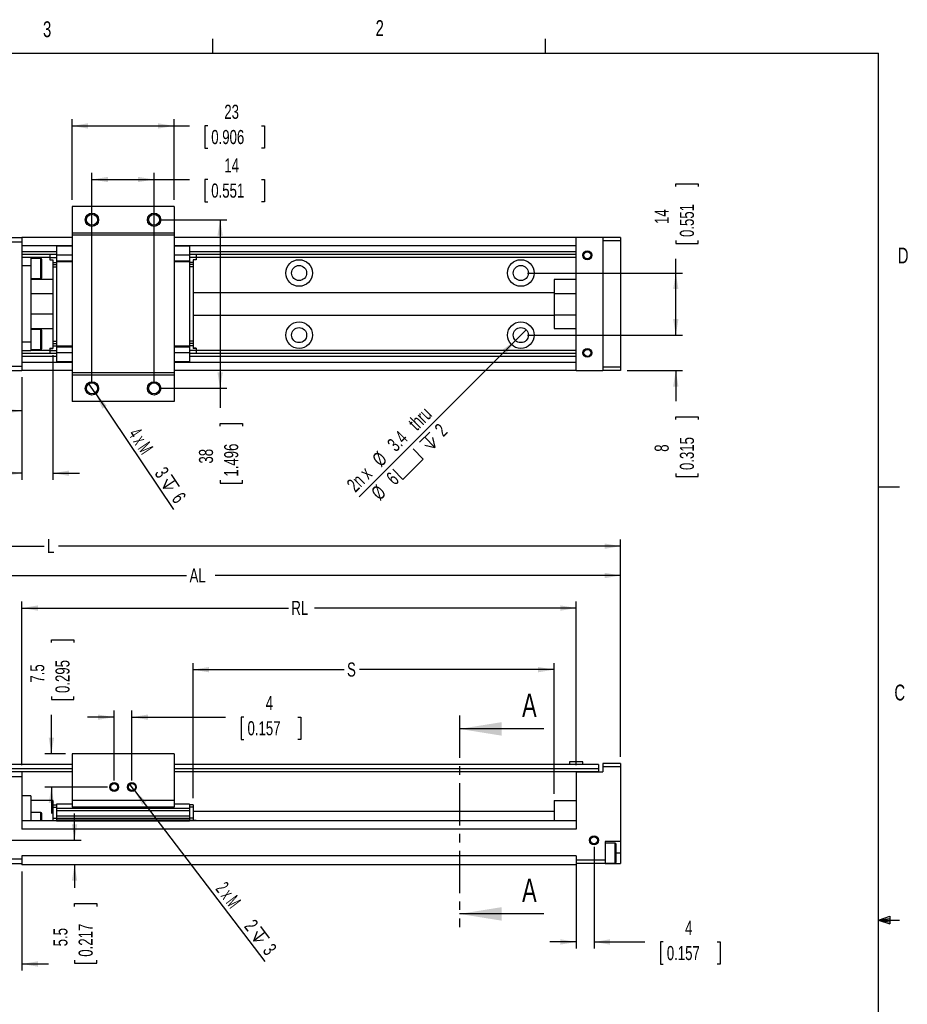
# Model space of a CAD drawing. Extents: x 11 to 421, y 5 to 275.
# Tile 8 of 8: x 287 to 420, y 127 to 275. Entities that reach past the tile are written whole.
import ezdxf
from ezdxf.enums import TextEntityAlignment as Align

# ---------------------------------------------------------------- set-up
doc = ezdxf.new("R2010")
doc.units = 0
doc.linetypes.add('CENTER', pattern=[10.16, 6.35, -1.27, 1.27, -1.27])
doc.layers.get('0').update_dxf_attribs({"linetype": 'CONTINUOUS'})
doc.dimstyles.new('SLDDIMSTYLE0', dxfattribs={"dimtxt": 2.116667, "dimasz": 2.4, "dimexe": 0, "dimexo": 0.0625, "dimgap": 0.529167, "dimtad": 0, "dimlfac": 1.5, "dimrnd": 1e-09, "dimzin": 12, "dimsah": 1, "dimcen": 0.09, "dimazin": 3, "dimtfac": 1, "dimtofl": 0, "dimtmove": 0, "dimatfit": 3})
doc.dimstyles.new('SLDDIMSTYLE1', dxfattribs={"dimtxt": 2.116667, "dimasz": 2.4, "dimexe": 0, "dimexo": 0.0625, "dimgap": 0.529167, "dimtad": 0, "dimlfac": 1.5, "dimrnd": 1e-09, "dimzin": 12, "dimsah": 1, "dimcen": 0.09, "dimazin": 3, "dimtfac": 1, "dimtmove": 0, "dimatfit": 3})
doc.dimstyles.new('SLDDIMSTYLE2', dxfattribs={"dimtxt": 2.116667, "dimasz": 2.4, "dimexe": 0, "dimexo": 0.0625, "dimgap": 0.529167, "dimtad": 1, "dimlfac": 1.5, "dimrnd": 1e-09, "dimzin": 12, "dimblk1": 'NONE', "dimsah": 1, "dimcen": 0, "dimazin": 3, "dimtfac": 1, "dimtmove": 0, "dimatfit": 3})
doc.dimstyles.new('SLDDIMSTYLE3', dxfattribs={"dimtxt": 2.116667, "dimasz": 2.4, "dimexe": 0, "dimexo": 0.0625, "dimgap": 0.529167, "dimtad": 1, "dimlfac": 1.5, "dimrnd": 1e-09, "dimzin": 12, "dimblk1": 'NONE', "dimsah": 1, "dimcen": 0, "dimazin": 3, "dimtfac": 1, "dimtmove": 0, "dimatfit": 3})

# ---------------------------------------------------------------- blocks, each defined once
blk = doc.blocks.new('_D')
at = {"color": 7, "linetype": 'CONTINUOUS'}
for p, q in [((197.95, 174.25), (197.95, 197.22)), ((377.22, 164.55), (377.22, 197.22)), ((197.95, 196.22), (290.55, 196.22)), ((377.22, 196.22), (292.74, 196.22))]:
    blk.add_line(p, q, dxfattribs=at)
for points in [[(197.95, 196.22), (200.35, 195.82), (200.35, 196.62)], [(377.22, 196.22), (374.82, 196.62), (374.82, 195.82)]]:
    blk.add_solid(points, dxfattribs=at)
at = {"color": 7, "linetype": 'CONTINUOUS', "width": 0.7}
blk.add_text('L', height=2.12, dxfattribs=at).set_placement((291, 194.54, 58.52), align=Align.BOTTOM_LEFT)
blk = doc.blocks.new('_D_1')
at = {"color": 7, "linetype": 'CONTINUOUS'}
for p, q in [((312.95, 158.35), (312.95, 178.66)), ((312.95, 177.66), (335.65, 177.66)), ((367.22, 177.66), (337.94, 177.66)), ((367.22, 158.99), (367.22, 178.66))]:
    blk.add_line(p, q, dxfattribs=at)
for points in [[(312.95, 177.66), (315.35, 177.26), (315.35, 178.06)], [(367.22, 177.66), (364.82, 178.06), (364.82, 177.26)]]:
    blk.add_solid(points, dxfattribs=at)
at = {"color": 7, "linetype": 'CONTINUOUS', "width": 0.7}
blk.add_text('S', height=2.12, dxfattribs=at).set_placement((336.09, 175.98, 58.52), align=Align.BOTTOM_LEFT)
blk = doc.blocks.new('_D_2')
at = {"color": 7, "linetype": 'CONTINUOUS'}
for p, q in [((287.22, 163.29), (287.22, 187.92)), ((287.22, 186.92), (327.28, 186.92)), ((370.55, 186.92), (331.18, 186.92)), ((370.55, 163.29), (370.55, 187.92))]:
    blk.add_line(p, q, dxfattribs=at)
for points in [[(287.22, 186.92), (289.62, 186.52), (289.62, 187.32)], [(370.55, 186.92), (368.15, 187.32), (368.15, 186.52)]]:
    blk.add_solid(points, dxfattribs=at)
at = {"color": 7, "linetype": 'CONTINUOUS', "width": 0.7}
blk.add_text('RL', height=2.117, dxfattribs=at).set_placement((327.72, 185.24, 58.52), align=Align.BOTTOM_LEFT)
blk = doc.blocks.new('_D_3')
at = {"color": 7, "linetype": 'CONTINUOUS'}
for p, q in [((257.88, 164.55), (257.88, 192.81)), ((377.22, 164.55), (377.22, 192.81)), ((257.88, 191.81), (311.97, 191.81)), ((377.22, 191.81), (316.25, 191.81))]:
    blk.add_line(p, q, dxfattribs=at)
for points in [[(257.88, 191.81), (260.28, 191.41), (260.28, 192.21)], [(377.22, 191.81), (374.82, 192.21), (374.82, 191.41)]]:
    blk.add_solid(points, dxfattribs=at)
at = {"color": 7, "linetype": 'CONTINUOUS', "width": 0.7}
blk.add_text('AL', height=2.117, dxfattribs=at).set_placement((312.42, 190.13, 58.52), align=Align.BOTTOM_LEFT)
blk = doc.blocks.new('_D_4')
at = {"color": 7, "linetype": 'CONTINUOUS'}
for p, q in [((373.22, 151.02), (373.22, 135.74)), ((370.55, 149.35), (370.55, 135.74)), ((370.55, 136.74), (366.55, 136.74)), ((373.22, 136.74), (380.87, 136.74)), ((383.62, 136.74), (383.2, 136.74)), ((383.2, 136.74), (383.2, 133.38)), ((391.73, 136.74), (392.16, 136.74)), ((392.16, 136.74), (392.16, 133.38)), ((383.2, 133.38), (383.62, 133.38)), ((392.16, 133.38), (391.73, 133.38))]:
    blk.add_line(p, q, dxfattribs=at)
for points in [[(370.55, 136.74), (368.15, 137.14), (368.15, 136.34)], [(373.22, 136.74), (375.62, 136.34), (375.62, 137.14)]]:
    blk.add_solid(points, dxfattribs=at)
at = {"color": 7, "linetype": 'CONTINUOUS', "width": 0.7}
for s, height, p in [('4', 2.12, (386.9, 137.17, 58.52)), ('0.157', 2.117, (384.16, 133.38, 58.52))]:
    blk.add_text(s, height=height, dxfattribs=at).set_placement(p, align=Align.BOTTOM_LEFT)
blk = doc.blocks.new('_D_5')
at = {"color": 7, "linetype": 'CONTINUOUS'}
for p, q in [((267.19, 186.92), (266.76, 186.92)), ((266.76, 186.92), (266.76, 183.56)), ((275.3, 186.92), (275.73, 186.92)), ((275.73, 186.92), (275.73, 183.56)), ((283.22, 186.92), (278.05, 186.92)), ((283.22, 164.55), (283.22, 187.92)), ((287.22, 163.29), (287.22, 187.92)), ((287.22, 186.92), (291.22, 186.92)), ((266.76, 183.56), (267.19, 183.56)), ((275.73, 183.56), (275.3, 183.56))]:
    blk.add_line(p, q, dxfattribs=at)
for points in [[(283.22, 186.92), (280.82, 187.32), (280.82, 186.52)], [(287.22, 186.92), (289.62, 186.52), (289.62, 187.32)]]:
    blk.add_solid(points, dxfattribs=at)
at = {"color": 7, "linetype": 'CONTINUOUS', "width": 0.7}
for s, height, p in [('6', 2.12, (270.46, 187.35, 58.52)), ('0.236', 2.117, (267.73, 183.56, 58.52))]:
    blk.add_text(s, height=height, dxfattribs=at).set_placement(p, align=Align.BOTTOM_LEFT)
blk = doc.blocks.new('_D_6')
at = {"color": 7, "linetype": 'CONTINUOUS'}
for p, q in [((301.08, 170.52), (297.08, 170.52)), ((301.08, 161.02), (301.08, 171.52)), ((303.75, 161.02), (303.75, 171.52)), ((303.75, 170.52), (317.84, 170.52)), ((320.59, 170.52), (320.16, 170.52)), ((320.16, 170.52), (320.16, 167.16)), ((328.7, 170.52), (329.13, 170.52)), ((329.13, 170.52), (329.13, 167.16)), ((320.16, 167.16), (320.59, 167.16)), ((329.13, 167.16), (328.7, 167.16))]:
    blk.add_line(p, q, dxfattribs=at)
for points in [[(301.08, 170.52), (298.68, 170.92), (298.68, 170.12)], [(303.75, 170.52), (306.15, 170.12), (306.15, 170.92)]]:
    blk.add_solid(points, dxfattribs=at)
at = {"color": 7, "linetype": 'CONTINUOUS', "width": 0.7}
for s, height, p in [('4', 2.12, (323.86, 170.95, 58.52)), ('0.157', 2.117, (321.13, 167.16, 58.52))]:
    blk.add_text(s, height=height, dxfattribs=at).set_placement(p, align=Align.BOTTOM_LEFT)
blk = doc.blocks.new('_D_7')
at = {"color": 7, "linetype": 'CONTINUOUS'}
for p, q in [((291.65, 181.72), (291.65, 182.15)), ((291.65, 182.15), (295.01, 182.15)), ((295.01, 182.15), (295.01, 181.72)), ((291.65, 173.61), (291.65, 173.18)), ((291.65, 173.18), (295.01, 173.18)), ((295.01, 173.18), (295.01, 173.61)), ((291.65, 165.02), (291.65, 170.86)), ((293.75, 165.02), (290.65, 165.02)), ((300.08, 160.02), (290.65, 160.02)), ((291.65, 160.02), (291.65, 156.02))]:
    blk.add_line(p, q, dxfattribs=at)
for points in [[(291.65, 165.02), (292.05, 167.42), (291.25, 167.42)], [(291.65, 160.02), (291.25, 157.62), (292.05, 157.62)]]:
    blk.add_solid(points, dxfattribs=at)
at = {"color": 7, "linetype": 'CONTINUOUS', "width": 0.7}
for s, p in [('0.295', (295.01, 174.15, 58.52)), ('7.5', (291.22, 175.71, 58.52))]:
    blk.add_text(s, height=2.117, rotation=90, dxfattribs=at).set_placement(p, align=Align.BOTTOM_LEFT)
blk = doc.blocks.new('SW_SYMBOL_HOLE_DEPTH')
at = {"color": 0, "linetype": 'CONTINUOUS'}
for p, q in [((0, 875), (800, 875)), ((100, 555), (400, 75)), ((400, 875), (400, 75)), ((700, 555), (400, 75))]:
    blk.add_line(p, q, dxfattribs=at)
blk = doc.blocks.new('_D_8')
at = {"color": 7, "linetype": 'CONTINUOUS'}
for q in [(303.35, 160.55), (323.75, 133.78)]:
    blk.add_line((304.15, 159.49), q, dxfattribs=at)
blk.add_solid([(304.15, 159.49), (305.29, 157.34), (305.93, 157.82)], dxfattribs=at)
at = {"color": 7, "linetype": 'CONTINUOUS', "xscale": 0.0027037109, "yscale": 0.0027037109, "zscale": 0.0027037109, "rotation": 307.3144316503}
blk.add_blockref('SW_SYMBOL_HOLE_DEPTH', (321.2, 137.61), dxfattribs=at)
at = {"color": 7, "linetype": 'CONTINUOUS'}
for s, height, width, p in [('2 x M', 2.117, 0.56, (315.73, 144.3, 58.52)), ('2', 2.12, 0.7, (320.02, 138.67, 58.52)), ('3', 2.12, 0.7, (322.8, 135.02, 58.52))]:
    blk.add_text(s, height=height, rotation=307.3144, dxfattribs=dict(at, width=width)).set_placement(p, align=Align.BOTTOM_LEFT)
blk = doc.blocks.new('_NONE')
blk = doc.blocks.new('_D_9')
at = {"color": 7, "linetype": 'CONTINUOUS'}
for p, q in [((295.13, 152.02), (295.13, 156.02)), ((285.55, 152.02), (296.13, 152.02)), ((295.13, 148.35), (295.13, 144.85)), ((295.13, 142.09), (295.13, 142.52)), ((295.13, 142.52), (298.49, 142.52)), ((298.49, 142.52), (298.49, 142.09)), ((295.13, 133.98), (295.13, 133.55)), ((295.13, 133.55), (298.49, 133.55)), ((298.49, 133.55), (298.49, 133.98))]:
    blk.add_line(p, q, dxfattribs=at)
for points in [[(295.13, 152.02), (295.53, 154.42), (294.73, 154.42)], [(295.13, 148.35), (294.73, 145.95), (295.53, 145.95)]]:
    blk.add_solid(points, dxfattribs=at)
at = {"color": 7, "linetype": 'CONTINUOUS', "width": 0.7}
for s, p in [('0.217', (298.49, 134.52, 58.52)), ('5.5', (294.7, 136.08, 58.52))]:
    blk.add_text(s, height=2.117, rotation=90, dxfattribs=at).set_placement(p, align=Align.BOTTOM_LEFT)
blk = doc.blocks.new('_D_10')
at = {"color": 7, "linetype": 'CONTINUOUS'}
for p, q in [((284.55, 151.02), (284.55, 132.43)), ((287.22, 147.35), (287.22, 132.43)), ((268.74, 133.43), (268.31, 133.43)), ((268.31, 133.43), (268.31, 130.07)), ((276.84, 133.43), (277.27, 133.43)), ((277.27, 133.43), (277.27, 130.07)), ((284.55, 133.43), (279.6, 133.43)), ((287.22, 133.43), (291.22, 133.43)), ((268.31, 130.07), (268.74, 130.07)), ((277.27, 130.07), (276.84, 130.07))]:
    blk.add_line(p, q, dxfattribs=at)
for points in [[(284.55, 133.43), (282.15, 133.83), (282.15, 133.03)], [(287.22, 133.43), (289.62, 133.03), (289.62, 133.83)]]:
    blk.add_solid(points, dxfattribs=at)
at = {"color": 7, "linetype": 'CONTINUOUS', "width": 0.7}
for s, height, p in [('4', 2.12, (272.01, 133.86, 58.52)), ('0.157', 2.117, (269.27, 130.07, 58.52))]:
    blk.add_text(s, height=height, dxfattribs=at).set_placement(p, align=Align.BOTTOM_LEFT)
blk = doc.blocks.new('_D_22')
at = {"color": 7, "linetype": 'CONTINUOUS'}
for p, q in [((257.88, 222.27), (257.88, 215.55)), ((287.22, 221.6), (287.22, 215.55)), ((257.88, 216.55), (266.05, 216.55)), ((268.8, 216.55), (268.37, 216.55)), ((268.37, 216.55), (268.37, 213.19)), ((276.91, 216.55), (277.34, 216.55)), ((277.34, 216.55), (277.34, 213.19)), ((287.22, 216.55), (279.66, 216.55)), ((268.37, 213.19), (268.8, 213.19)), ((277.34, 213.19), (276.91, 213.19))]:
    blk.add_line(p, q, dxfattribs=at)
for points in [[(257.88, 216.55), (260.28, 216.15), (260.28, 216.95)], [(287.22, 216.55), (284.82, 216.95), (284.82, 216.15)]]:
    blk.add_solid(points, dxfattribs=at)
at = {"color": 7, "linetype": 'CONTINUOUS', "width": 0.7}
for s, p in [('44', (271.29, 216.98, -74.91)), ('1.732', (269.34, 213.19, -74.91))]:
    blk.add_text(s, height=2.117, dxfattribs=at).set_placement(p, align=Align.BOTTOM_LEFT)
blk = doc.blocks.new('_D_23')
at = {"color": 7, "linetype": 'CONTINUOUS'}
for p, q in [((291.88, 224.94), (291.88, 206.18)), ((287.22, 221.6), (287.22, 206.18)), ((268.8, 207.18), (268.37, 207.18)), ((268.37, 207.18), (268.37, 203.81)), ((276.91, 207.18), (277.34, 207.18)), ((277.34, 207.18), (277.34, 203.81)), ((287.22, 207.18), (279.66, 207.18)), ((291.88, 207.18), (295.88, 207.18)), ((268.37, 203.81), (268.8, 203.81)), ((277.34, 203.81), (276.91, 203.81))]:
    blk.add_line(p, q, dxfattribs=at)
for points in [[(287.22, 207.18), (284.82, 207.58), (284.82, 206.78)], [(291.88, 207.18), (294.28, 206.78), (294.28, 207.58)]]:
    blk.add_solid(points, dxfattribs=at)
at = {"color": 7, "linetype": 'CONTINUOUS', "width": 0.7}
for s, height, p in [('7', 2.12, (272.07, 207.61, -74.91)), ('0.276', 2.117, (269.34, 203.81, -74.91))]:
    blk.add_text(s, height=height, dxfattribs=at).set_placement(p, align=Align.BOTTOM_LEFT)
blk = doc.blocks.new('_D_24')
at = {"color": 7, "linetype": 'CONTINUOUS'}
for p, q in [((294.75, 248.27), (294.75, 260.37)), ((294.75, 259.37), (310.08, 259.37)), ((310.08, 248.27), (310.08, 260.37)), ((310.08, 259.37), (312.39, 259.37)), ((315.14, 259.37), (314.72, 259.37)), ((314.72, 259.37), (314.72, 256.01)), ((323.25, 259.37), (323.68, 259.37)), ((323.68, 259.37), (323.68, 256.01)), ((314.72, 256.01), (315.14, 256.01)), ((323.68, 256.01), (323.25, 256.01))]:
    blk.add_line(p, q, dxfattribs=at)
for points in [[(294.75, 259.37), (297.15, 258.97), (297.15, 259.77)], [(310.08, 259.37), (307.68, 259.77), (307.68, 258.97)]]:
    blk.add_solid(points, dxfattribs=at)
at = {"color": 7, "linetype": 'CONTINUOUS', "width": 0.7}
for s, p in [('23', (317.64, 259.8, -74.91)), ('0.906', (315.68, 256.01, -74.91))]:
    blk.add_text(s, height=2.117, dxfattribs=at).set_placement(p, align=Align.BOTTOM_LEFT)
blk = doc.blocks.new('SW_SYMBOL_HOLE_SPOT')
at = {"color": 0, "linetype": 'CONTINUOUS'}
for p, q in [((0, 875), (0, 75)), ((1600, 75), (1600, 875)), ((0, 75), (1600, 75))]:
    blk.add_line(p, q, dxfattribs=at)
blk = doc.blocks.new('_D_25')
at = {"color": 7, "linetype": 'CONTINUOUS'}
for q in [(363.02, 228.74), (337.91, 203.63)]:
    blk.add_line((361.42, 227.13), q, dxfattribs=at)
blk.add_solid([(361.42, 227.13), (359.44, 225.72), (360, 225.15)], dxfattribs=at)
at = {"color": 7, "linetype": 'CONTINUOUS', "xscale": 0.0027037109, "yscale": 0.0027037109, "zscale": 0.0027037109, "rotation": 45}
for name, p in [('SW_SYMBOL_HOLE_DEPTH', (348.67, 210.16)), ('SW_SYMBOL_HOLE_SPOT', (344.63, 206.11))]:
    blk.add_blockref(name, p, dxfattribs=at)
at = {"color": 7, "linetype": 'CONTINUOUS', "width": 0.7}
for s, height, p in [(' thru', 2.117, (346.66, 212.6, -74.91)), ('2', 2.12, (351.02, 212.09, -74.91)), ('3.4', 2.117, (343.89, 209.84, -74.91)), ('%%c', 2.117, (341.63, 207.58, -74.91)), ('2n x', 2.117, (337.8, 203.75, -74.91)), ('6', 2.12, (343.73, 204.8, -74.91)), ('%%c', 2.117, (341.47, 202.54, -74.91))]:
    blk.add_text(s, height=height, rotation=45, dxfattribs=at).set_placement(p, align=Align.BOTTOM_LEFT)
blk = doc.blocks.new('_D_26')
at = {"color": 7, "linetype": 'CONTINUOUS'}
for p, q in [((308.08, 245.27), (318.01, 245.27)), ((317.01, 245.27), (317.01, 219.94)), ((308.08, 219.94), (318.01, 219.94)), ((317.01, 219.94), (317.01, 217)), ((317.01, 214.24), (317.01, 214.67)), ((317.01, 214.67), (320.37, 214.67)), ((320.37, 214.67), (320.37, 214.24)), ((317.01, 206.14), (317.01, 205.71)), ((317.01, 205.71), (320.37, 205.71)), ((320.37, 205.71), (320.37, 206.14))]:
    blk.add_line(p, q, dxfattribs=at)
for points in [[(317.01, 245.27), (316.61, 242.87), (317.41, 242.87)], [(317.01, 219.94), (317.41, 222.34), (316.61, 222.34)]]:
    blk.add_solid(points, dxfattribs=at)
at = {"color": 7, "linetype": 'CONTINUOUS', "width": 0.7}
for s, p in [('1.496', (320.37, 206.67, -74.91)), ('38', (316.58, 208.63, -74.91))]:
    blk.add_text(s, height=2.117, rotation=90, dxfattribs=at).set_placement(p, align=Align.BOTTOM_LEFT)
blk = doc.blocks.new('_D_27')
at = {"color": 7, "linetype": 'CONTINUOUS'}
for p, q in [((385.51, 227.94), (385.51, 231.94)), ((363.22, 227.94), (386.51, 227.94)), ((378.22, 222.6), (386.51, 222.6)), ((385.51, 222.6), (385.51, 217.99)), ((385.51, 215.23), (385.51, 215.66)), ((385.51, 215.66), (388.87, 215.66)), ((388.87, 215.66), (388.87, 215.23)), ((385.51, 207.12), (385.51, 206.69)), ((385.51, 206.69), (388.87, 206.69)), ((388.87, 206.69), (388.87, 207.12))]:
    blk.add_line(p, q, dxfattribs=at)
for points in [[(385.51, 227.94), (385.91, 230.34), (385.11, 230.34)], [(385.51, 222.6), (385.11, 220.2), (385.91, 220.2)]]:
    blk.add_solid(points, dxfattribs=at)
at = {"color": 7, "linetype": 'CONTINUOUS', "width": 0.7}
for s, height, p in [('0.315', 2.117, (388.87, 207.66, -74.91)), ('8', 2.12, (385.08, 210.4, -74.91))]:
    blk.add_text(s, height=height, rotation=90, dxfattribs=at).set_placement(p, align=Align.BOTTOM_LEFT)
blk = doc.blocks.new('_D_28')
at = {"color": 7, "linetype": 'CONTINUOUS'}
for p, q in [((385.51, 250.25), (385.51, 250.68)), ((385.51, 250.68), (388.87, 250.68)), ((388.87, 250.68), (388.87, 250.25)), ((385.51, 242.14), (385.51, 241.71)), ((385.51, 241.71), (388.87, 241.71)), ((388.87, 241.71), (388.87, 242.14)), ((385.51, 237.27), (385.51, 239.39)), ((363.22, 237.27), (386.51, 237.27)), ((385.51, 227.94), (385.51, 237.27)), ((363.22, 227.94), (386.51, 227.94))]:
    blk.add_line(p, q, dxfattribs=at)
for points in [[(385.51, 237.27), (385.11, 234.87), (385.91, 234.87)], [(385.51, 227.94), (385.91, 230.34), (385.11, 230.34)]]:
    blk.add_solid(points, dxfattribs=at)
at = {"color": 7, "linetype": 'CONTINUOUS', "width": 0.7}
for s, p in [('0.551', (388.87, 242.68, -74.91)), ('14', (385.08, 244.63, -74.91))]:
    blk.add_text(s, height=2.117, rotation=90, dxfattribs=at).set_placement(p, align=Align.BOTTOM_LEFT)
blk = doc.blocks.new('_D_29')
at = {"color": 7, "linetype": 'CONTINUOUS'}
for p, q in [((297.75, 220.94), (297.75, 252.32)), ((307.08, 220.94), (307.08, 252.32)), ((297.75, 251.32), (307.08, 251.32)), ((307.08, 251.32), (312.39, 251.32)), ((315.14, 251.32), (314.72, 251.32)), ((314.72, 251.32), (314.72, 247.96)), ((323.25, 251.32), (323.68, 251.32)), ((323.68, 251.32), (323.68, 247.96)), ((314.72, 247.96), (315.14, 247.96)), ((323.68, 247.96), (323.25, 247.96))]:
    blk.add_line(p, q, dxfattribs=at)
for points in [[(297.75, 251.32), (300.15, 250.92), (300.15, 251.72)], [(307.08, 251.32), (304.68, 251.72), (304.68, 250.92)]]:
    blk.add_solid(points, dxfattribs=at)
at = {"color": 7, "linetype": 'CONTINUOUS', "width": 0.7}
for s, p in [('14', (317.64, 251.75, -74.91)), ('0.551', (315.68, 247.96, -74.91))]:
    blk.add_text(s, height=2.117, dxfattribs=at).set_placement(p, align=Align.BOTTOM_LEFT)
blk = doc.blocks.new('_D_30')
at = {"color": 7, "linetype": 'CONTINUOUS'}
for q in [(297.19, 220.77), (310, 201.71)]:
    blk.add_line((298.31, 219.11), q, dxfattribs=at)
blk.add_solid([(298.31, 219.11), (299.31, 216.89), (299.98, 217.34)], dxfattribs=at)
at = {"color": 7, "linetype": 'CONTINUOUS', "xscale": 0.0027037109, "yscale": 0.0027037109, "zscale": 0.0027037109, "rotation": 303.89184845}
blk.add_blockref('SW_SYMBOL_HOLE_DEPTH', (307.67, 205.67), dxfattribs=at)
at = {"color": 7, "linetype": 'CONTINUOUS'}
for s, height, width, p in [('4 x M', 2.117, 0.56, (302.61, 212.68, -74.91)), ('3', 2.12, 0.7, (306.55, 206.81, -74.91)), ('6', 2.12, 0.7, (309.11, 203, -74.91))]:
    blk.add_text(s, height=height, rotation=303.8918, dxfattribs=dict(at, width=width)).set_placement(p, align=Align.BOTTOM_LEFT)

msp = doc.modelspace()

# ---------------------------------------------------------------- linework, layer by layer
at = {"color": 7, "linetype": 'CONTINUOUS'}
for p, q in [((315.9379, 270.3087), (315.9379, 272.4626)), ((365.9442, 270.3087), (365.9442, 272.4626)), ((15.9068, 270.3087), (415.9568, 270.3087)), ((415.9568, 9.9587), (415.9568, 270.3087)), ((294.7498, 247.2685), (294.7498, 243.2685)), ((310.0831, 247.2685), (294.7498, 247.2685)), ((310.0831, 247.2685), (310.0831, 243.2685)), ((310.0831, 243.2685), (294.7498, 243.2685)), ((294.7498, 243.2685), (294.7498, 242.9352)), ((310.0831, 242.9352), (294.7498, 242.9352)), ((294.7498, 242.9352), (294.7498, 222.2685)), ((310.0831, 243.2685), (310.0831, 242.9352)), ((310.0831, 242.9352), (310.0831, 222.2685)), ((283.2165, 242.6019), (287.2165, 242.6019)), ((283.2165, 241.9352), (287.2165, 241.9352)), ((287.2165, 242.6019), (287.2165, 241.9352)), ((294.7498, 242.6019), (287.2165, 242.6019)), ((287.2165, 241.9352), (287.2165, 223.2685)), ((294.7498, 241.2872), (292.4165, 241.2872)), ((292.4165, 241.2872), (292.4165, 239.9352)), ((370.5498, 242.6019), (310.0831, 242.6019)), ((312.4165, 241.2872), (310.0831, 241.2872)), ((312.4165, 241.2872), (312.4165, 239.9352)), ((370.5498, 222.6019), (370.5498, 242.6019)), ((374.5498, 242.6019), (370.5498, 242.6019)), ((374.5498, 242.6019), (374.5498, 242.1019)), ((377.2165, 242.6019), (374.5498, 242.6019)), ((374.5498, 242.1019), (374.5498, 223.1019)), ((377.2165, 242.1019), (374.5498, 242.1019)), ((377.2165, 242.6019), (377.2165, 242.1019)), ((377.2165, 242.1019), (377.2165, 223.1019)), ((292.4165, 240.0485), (287.2165, 240.0485)), ((291.4165, 240.0485), (291.4165, 239.6019)), ((294.7498, 239.9352), (292.4165, 239.9352)), ((292.4165, 239.9352), (292.4165, 239.0685)), ((312.4165, 239.9352), (310.0831, 239.9352)), ((370.5498, 240.0485), (312.4165, 240.0485)), ((312.4165, 239.9352), (312.4165, 239.0685)), ((313.4165, 240.0485), (313.4165, 239.6019)), ((288.5498, 239.604), (287.2165, 239.604)), ((288.5498, 238.3485), (287.2165, 238.3485)), ((288.5498, 239.604), (288.5498, 238.3485)), ((291.4165, 239.5819), (288.5498, 239.5819)), ((290.0831, 239.4352), (288.5498, 239.4352)), ((288.5498, 238.3485), (288.5498, 226.8552)), ((290.2165, 236.5685), (290.2165, 239.3019)), ((291.4165, 239.6019), (291.4165, 239.2685)), ((291.4165, 239.6019), (292.4165, 239.6019)), ((291.4165, 239.2685), (291.8831, 239.2685)), ((291.4165, 239.2685), (291.4165, 239.2238)), ((291.4165, 239.2238), (291.8831, 239.2238)), ((291.8831, 239.2685), (291.8831, 238.8619)), ((291.8831, 238.8619), (292.4165, 238.8619)), ((291.8831, 238.8619), (291.8831, 238.5352)), ((291.8831, 238.5352), (292.4165, 238.5352)), ((291.8831, 238.5352), (291.8831, 238.2019)), ((294.7498, 239.0685), (292.4165, 239.0685)), ((292.4165, 239.0685), (292.4165, 239.0019)), ((294.7498, 239.0019), (292.4165, 239.0019)), ((292.4165, 239.0019), (292.4165, 238.9352)), ((292.4165, 238.9352), (292.4165, 226.2685)), ((294.7498, 238.9352), (292.4165, 238.9352)), ((312.4165, 239.0685), (310.0831, 239.0685)), ((312.4165, 239.0019), (310.0831, 239.0019)), ((312.4165, 238.9352), (310.0831, 238.9352)), ((313.4165, 239.6019), (312.4165, 239.6019)), ((312.4165, 239.0685), (312.4165, 239.0019)), ((312.4165, 239.0019), (312.4165, 238.9352)), ((312.4165, 238.9352), (312.4165, 226.2685)), ((312.9498, 238.8619), (312.4165, 238.8619)), ((312.9498, 238.5352), (312.4165, 238.5352)), ((313.4165, 239.2685), (312.9498, 239.2685)), ((312.9498, 239.2685), (312.9498, 238.8619)), ((313.4165, 239.2238), (312.9498, 239.2238)), ((312.9498, 238.8619), (312.9498, 238.5352)), ((312.9498, 238.5352), (312.9498, 238.2019)), ((313.4165, 239.6019), (313.4165, 239.2685)), ((370.5498, 239.5819), (313.4165, 239.5819)), ((313.4165, 239.2685), (313.4165, 239.2238)), ((291.8831, 238.2019), (292.4165, 238.2019)), ((291.8831, 238.2019), (291.8831, 235.1185)), ((312.9498, 238.2019), (312.4165, 238.2019)), ((312.9498, 238.2019), (312.9498, 227.0019)), ((288.5498, 236.4352), (290.0831, 236.4352)), ((291.8831, 236.2685), (288.5498, 236.2685)), ((370.5498, 236.2685), (367.2165, 236.2685)), ((367.2165, 236.2685), (367.2165, 234.2001)), ((291.8831, 234.1294), (288.5498, 234.1294)), ((291.8831, 235.1185), (291.8831, 234.1294)), ((291.8831, 234.1294), (291.8831, 231.0744)), ((367.2165, 234.2685), (312.9498, 234.2685)), ((367.2165, 234.2001), (370.5498, 234.2001)), ((367.2165, 234.2001), (367.2165, 231.0036)), ((291.8831, 231.0744), (288.5498, 231.0744)), ((291.8831, 231.0744), (291.8831, 230.0853)), ((312.9498, 230.9352), (367.2165, 230.9352)), ((367.2165, 231.0036), (370.5498, 231.0036)), ((367.2165, 231.0036), (367.2165, 228.9352)), ((291.8831, 230.0853), (291.8831, 227.0019)), ((288.5498, 228.9352), (291.8831, 228.9352)), ((290.0831, 228.7685), (288.5498, 228.7685)), ((290.2165, 225.9019), (290.2165, 228.6352)), ((367.2165, 228.9352), (370.5498, 228.9352)), ((288.5498, 226.8552), (287.2165, 226.8552)), ((288.5498, 226.8552), (288.5498, 225.5998)), ((291.8831, 227.0019), (292.4165, 227.0019)), ((291.8831, 227.0019), (291.8831, 226.6685)), ((291.8831, 226.6685), (292.4165, 226.6685)), ((291.8831, 226.6685), (291.8831, 226.3419)), ((312.9498, 227.0019), (312.4165, 227.0019)), ((312.9498, 226.6685), (312.4165, 226.6685)), ((312.9498, 227.0019), (312.9498, 226.6685)), ((312.9498, 226.6685), (312.9498, 226.3419)), ((287.2165, 225.5998), (288.5498, 225.5998)), ((292.4165, 225.1552), (287.2165, 225.1552)), ((288.5498, 225.7685), (290.0831, 225.7685)), ((291.4165, 225.6219), (288.5498, 225.6219)), ((291.4165, 225.9799), (291.8831, 225.9799)), ((291.4165, 225.9799), (291.4165, 225.9352)), ((291.4165, 225.9352), (291.8831, 225.9352)), ((291.4165, 225.9352), (291.4165, 225.6019)), ((291.4165, 225.6019), (292.4165, 225.6019)), ((291.4165, 225.6019), (291.4165, 225.1552)), ((291.8831, 226.3419), (292.4165, 226.3419)), ((291.8831, 226.3419), (291.8831, 225.9352)), ((294.7498, 226.2685), (292.4165, 226.2685)), ((292.4165, 226.2685), (292.4165, 226.2019)), ((294.7498, 226.2019), (292.4165, 226.2019)), ((292.4165, 226.2019), (292.4165, 226.1352)), ((294.7498, 226.1352), (292.4165, 226.1352)), ((292.4165, 226.1352), (292.4165, 225.2685)), ((294.7498, 225.2685), (292.4165, 225.2685)), ((292.4165, 225.2685), (292.4165, 223.9166)), ((312.4165, 226.2685), (310.0831, 226.2685)), ((312.4165, 226.2019), (310.0831, 226.2019)), ((312.4165, 226.1352), (310.0831, 226.1352)), ((312.4165, 225.2685), (310.0831, 225.2685)), ((312.9498, 226.3419), (312.4165, 226.3419)), ((312.4165, 226.2685), (312.4165, 226.2019)), ((312.4165, 226.2019), (312.4165, 226.1352)), ((312.4165, 226.1352), (312.4165, 225.2685)), ((313.4165, 225.6019), (312.4165, 225.6019)), ((312.4165, 225.2685), (312.4165, 223.9166)), ((370.5498, 225.1552), (312.4165, 225.1552)), ((312.9498, 226.3419), (312.9498, 225.9352)), ((313.4165, 225.9799), (312.9498, 225.9799)), ((313.4165, 225.9352), (312.9498, 225.9352)), ((313.4165, 225.9799), (313.4165, 225.9352)), ((313.4165, 225.9352), (313.4165, 225.6019)), ((370.5498, 225.6219), (313.4165, 225.6219)), ((313.4165, 225.6019), (313.4165, 225.1552)), ((294.7498, 223.9166), (292.4165, 223.9166)), ((312.4165, 223.9166), (310.0831, 223.9166)), ((283.2165, 223.2685), (287.2165, 223.2685)), ((283.2165, 222.6019), (287.2165, 222.6019)), ((287.2165, 223.2685), (287.2165, 222.6019)), ((294.7498, 222.6019), (287.2165, 222.6019)), ((310.0831, 222.2685), (294.7498, 222.2685)), ((294.7498, 222.2685), (294.7498, 221.9352)), ((370.5498, 222.6019), (310.0831, 222.6019)), ((310.0831, 222.2685), (310.0831, 221.9352)), ((370.5498, 222.6019), (374.5498, 222.6019)), ((377.2165, 223.1019), (374.5498, 223.1019)), ((374.5498, 223.1019), (374.5498, 222.6019)), ((377.2165, 222.6019), (374.5498, 222.6019)), ((377.2165, 223.1019), (377.2165, 222.6019)), ((310.0831, 221.9352), (294.7498, 221.9352)), ((294.7498, 221.9352), (294.7498, 217.9352)), ((310.0831, 221.9352), (310.0831, 217.9352)), ((310.0831, 217.9352), (294.7498, 217.9352)), ((415.9568, 205.1124), (419.1318, 205.1124)), ((365.6907, 168.7548), (352.9907, 168.7548)), ((310.0831, 165.0196), (294.7498, 165.0196)), ((294.7498, 165.0196), (294.7498, 158.0196)), ((310.0831, 165.0196), (310.0831, 158.0196)), ((294.7498, 163.4196), (283.8831, 163.4196)), ((373.8831, 163.4196), (310.0831, 163.4196)), ((369.5498, 163.8196), (369.5498, 163.4196)), ((371.5498, 163.8196), (369.5498, 163.8196)), ((371.5498, 163.4196), (371.5498, 163.8196)), ((373.8831, 163.4196), (373.8831, 162.753)), ((374.5498, 163.553), (374.5498, 163.053)), ((377.2165, 163.553), (374.5498, 163.553)), ((374.5498, 163.053), (374.5498, 162.2863)), ((377.2165, 163.053), (374.5498, 163.053)), ((377.2165, 163.553), (377.2165, 163.053)), ((377.2165, 163.053), (377.2165, 151.853)), ((283.2165, 161.6196), (287.2165, 161.6196)), ((294.7498, 162.2863), (283.8831, 162.2863)), ((287.2165, 162.2863), (287.2165, 161.6196)), ((287.2165, 161.6196), (287.2165, 153.6796)), ((373.8831, 162.2863), (310.0831, 162.2863)), ((370.5498, 162.2863), (374.5498, 162.2863)), ((370.5498, 162.2863), (370.5498, 153.6796)), ((373.8831, 162.753), (373.8831, 162.2863)), ((288.5498, 158.6863), (287.2165, 158.6863)), ((288.5498, 158.6863), (288.5498, 154.9196)), ((291.8831, 158.0196), (288.5498, 158.0196)), ((291.8831, 158.0196), (291.8831, 157.353)), ((291.8831, 157.353), (292.4165, 157.353)), ((291.8831, 157.353), (291.8831, 157.0196)), ((291.8831, 157.0196), (292.4165, 157.0196)), ((291.8831, 157.0196), (291.8831, 155.3396)), ((294.7498, 157.453), (292.4165, 157.453)), ((292.4165, 157.453), (292.4165, 156.8196)), ((310.0831, 158.0196), (294.7498, 158.0196)), ((294.7498, 158.0196), (294.7498, 157.0196)), ((310.0831, 157.0196), (294.7498, 157.0196)), ((310.0831, 158.0196), (310.0831, 157.0196)), ((312.4165, 157.453), (310.0831, 157.453)), ((312.4165, 157.453), (312.4165, 156.8196)), ((312.9498, 157.353), (312.4165, 157.353)), ((312.9498, 157.0196), (312.4165, 157.0196)), ((312.9498, 157.353), (312.9498, 157.0196)), ((312.9498, 157.0196), (312.9498, 155.3396)), ((367.2165, 157.9863), (370.5498, 157.9863)), ((367.2165, 157.9863), (367.2165, 154.9196)), ((290.0831, 156.1863), (288.5498, 156.1863)), ((290.2165, 154.9196), (290.2165, 156.053)), ((312.4165, 156.8196), (292.4165, 156.8196)), ((292.4165, 156.8196), (292.4165, 156.4196)), ((312.4165, 156.4196), (292.4165, 156.4196)), ((292.4165, 156.4196), (292.4165, 155.633)), ((292.4165, 155.633), (292.4165, 155.2959)), ((312.4165, 155.633), (292.4165, 155.633)), ((312.4165, 156.8196), (312.4165, 156.4196)), ((312.4165, 156.4196), (312.4165, 155.633)), ((312.4165, 155.633), (312.4165, 155.2959)), ((367.2165, 156.353), (312.9498, 156.353)), ((370.5498, 154.9196), (287.2165, 154.9196)), ((291.4165, 155.013), (292.4165, 155.013)), ((291.4165, 155.013), (291.4165, 154.9196)), ((291.8831, 155.3396), (292.4165, 155.3396)), ((291.8831, 155.3396), (291.8831, 155.013)), ((312.4165, 155.2959), (292.4165, 155.2959)), ((292.4165, 155.2959), (292.4165, 155.0251)), ((312.4165, 155.0251), (292.4165, 155.0251)), ((292.4165, 155.0251), (292.4165, 154.9263)), ((292.4165, 154.9263), (312.4165, 154.9263)), ((312.9498, 155.3396), (312.4165, 155.3396)), ((312.4165, 155.2959), (312.4165, 155.0251)), ((312.4165, 155.0251), (312.4165, 154.9263)), ((313.4165, 155.013), (312.4165, 155.013)), ((312.9498, 155.3396), (312.9498, 155.013)), ((313.4165, 155.013), (313.4165, 154.9196)), ((370.5498, 153.6796), (287.2165, 153.6796)), ((377.2165, 151.853), (374.8831, 151.853)), ((374.8831, 151.853), (374.8831, 149.053)), ((376.4165, 151.5863), (374.8831, 151.5863)), ((376.5498, 150.0863), (376.5498, 151.453)), ((377.2165, 151.853), (377.2165, 150.0863)), ((370.5498, 149.6863), (287.2165, 149.6863)), ((287.2165, 149.6863), (287.2165, 149.2196)), ((370.5498, 149.6863), (370.5498, 149.053)), ((376.5498, 148.7196), (376.5498, 150.0863)), ((377.2165, 150.0863), (377.2165, 148.553)), ((282.8831, 149.2196), (287.2165, 149.2196)), ((282.8831, 148.553), (287.2165, 148.553)), ((287.2165, 149.2196), (287.2165, 148.554)), ((287.2165, 148.554), (287.2165, 148.353)), ((370.5498, 148.353), (287.2165, 148.353)), ((374.8831, 149.053), (370.5498, 149.053)), ((370.5498, 149.053), (370.5498, 148.553)), ((370.5498, 148.553), (370.5498, 148.353)), ((374.8831, 148.553), (370.5498, 148.553)), ((374.8831, 149.053), (374.8831, 148.553)), ((374.8831, 148.5863), (376.4165, 148.5863)), ((374.8831, 148.553), (377.2165, 148.553)), ((365.6907, 140.9524), (352.9907, 140.9524)), ((415.9568, 140.0249), (417.6632, 140.6348)), ((417.6632, 140.6348), (417.6632, 139.4514)), ((415.9568, 140.0249), (417.6632, 140.2545)), ((415.9568, 140.0249), (419.1318, 140.0249)), ((415.9568, 140.0249), (417.6632, 139.4514)), ((415.9568, 140.0249), (417.6632, 139.7631))]:
    msp.add_line(p, q, dxfattribs=at)
at = {"color": 8, "linetype": 'CONTINUOUS'}
for p, q in [((294.7498, 241.3619), (287.2165, 241.3619)), ((370.5498, 241.3619), (310.0831, 241.3619)), ((292.4165, 240.4685), (287.2165, 240.4685)), ((370.5498, 240.4685), (312.4165, 240.4685)), ((290.0831, 236.4352), (290.0831, 239.4352)), ((290.0831, 225.7685), (290.0831, 228.7685)), ((292.4165, 224.7352), (287.2165, 224.7352)), ((294.7498, 223.8419), (287.2165, 223.8419)), ((370.5498, 223.8419), (310.0831, 223.8419)), ((370.5498, 224.7352), (312.4165, 224.7352)), ((294.7498, 162.753), (283.8831, 162.753)), ((373.8831, 162.753), (310.0831, 162.753)), ((290.0831, 154.9196), (290.0831, 156.1863)), ((376.4165, 150.0863), (376.4165, 151.5863)), ((376.4165, 148.5863), (376.4165, 150.0863)), ((377.2165, 150.0863), (376.5498, 150.0863))]:
    msp.add_line(p, q, dxfattribs=at)
at = {"color": 7, "linetype": 'CENTER'}
msp.add_line((352.9907, 170.7548), (352.9907, 138.9524), dxfattribs=at)
at = {"color": 7, "linetype": 'CONTINUOUS'}
for centre, radius in [((297.7498, 245.2685), 1), ((297.7498, 245.2685), 0.8197), ((307.0831, 245.2685), 1), ((307.0831, 245.2685), 0.8197), ((372.2165, 239.9352), 0.6667), ((372.2165, 239.9352), 0.5223), ((328.8831, 237.2685), 2), ((328.8831, 237.2685), 1.1333), ((362.2165, 237.2685), 2), ((362.2165, 237.2685), 1.1333), ((328.8831, 227.9352), 2), ((362.2165, 227.9352), 2), ((328.8831, 227.9352), 1.1333), ((362.2165, 227.9352), 1.1333), ((372.2165, 225.2685), 0.6667), ((372.2165, 225.2685), 0.5223), ((297.7498, 219.9352), 1), ((297.7498, 219.9352), 0.8197), ((307.0831, 219.9352), 1), ((307.0831, 219.9352), 0.8197), ((301.0831, 160.0196), 0.6667), ((301.0831, 160.0196), 0.5223), ((303.7498, 160.0196), 0.6667), ((303.7498, 160.0196), 0.5223), ((373.2165, 152.0196), 0.6667), ((373.2165, 152.0196), 0.5223)]:
    msp.add_circle(centre, radius, dxfattribs=at)
for centre, start, end in [((290.0831, 239.3019), 0, 90), ((290.0831, 236.5685), 270, 360), ((290.0831, 228.6352), 0, 90), ((290.0831, 225.9019), 270, 0), ((290.0831, 156.053), 0, 90), ((376.4165, 151.453), 360, 90), ((376.4165, 148.7196), 270, 0)]:
    msp.add_arc(centre, 0.1333, start, end, dxfattribs=at)
for points in [[(352.9907, 168.7548), (359.3407, 167.7388), (359.3407, 169.7708)], [(352.9907, 140.9524), (359.3407, 139.9364), (359.3407, 141.9684)]]:
    msp.add_solid(points, dxfattribs=at)

# ---------------------------------------------------------------- texts
at = {"color": 7, "linetype": 'CONTINUOUS', "width": 0.7}
for s, p in [('2', (340.3853, 272.1699)), ('3', (290.3913, 272.0003)), ('D', (418.8794, 238.0018)), ('C', (418.368, 172.3194))]:
    msp.add_text(s, height=2.3813, dxfattribs=at).set_placement(p, align=Align.BOTTOM_LEFT)
for p in [(362.4062, 174.0605), (362.4062, 146.2581)]:
    msp.add_text('A', height=3.5, dxfattribs=at).set_placement(p, align=Align.TOP_LEFT)

# ---------------------------------------------------------------- dimensions: what is measured, and where the dimension line sits
at = {"color": 7, "linetype": 'CONTINUOUS'}
for base, p1, p2, dimstyle, picture, middle in [((294.7498, 259.3736), (310.0831, 247.2685), (294.7498, 247.2685), 'SLDDIMSTYLE0', '_D_24', (319.199, 259.3736)), ((307.0831, 251.3188), (297.7498, 219.9352), (307.0831, 219.9352), 'SLDDIMSTYLE0', '_D_29', (319.199, 251.3188)), ((291.8831, 207.1766), (287.2165, 222.6019), (291.8831, 225.9352), 'SLDDIMSTYLE1', '_D_23', (272.8531, 207.1766)), ((287.2165, 216.5513), (257.8831, 223.2685), (287.2165, 222.6019), 'SLDDIMSTYLE0', '_D_22', (272.8531, 216.5513)), ((283.2165, 186.9197), (287.2165, 162.2863), (283.2165, 163.553), 'SLDDIMSTYLE1', '_D_5', (271.2464, 186.9197)), ((303.7498, 170.5208), (301.0831, 160.0196), (303.7498, 160.0196), 'SLDDIMSTYLE1', '_D_6', (324.6449, 170.5208)), ((287.2165, 133.432), (284.5498, 152.0196), (287.2165, 148.353), 'SLDDIMSTYLE1', '_D_10', (272.7897, 133.432)), ((373.2165, 136.7412), (370.5498, 150.353), (373.2165, 152.0196), 'SLDDIMSTYLE1', '_D_4', (387.6791, 136.7412))]:
    dim = msp.add_linear_dim(base=base, p1=p1, p2=p2, dimstyle=dimstyle, dxfattribs=at)
    dim.commit()
    dim.dimension.update_dxf_attribs({"geometry": picture, "text_midpoint": middle, "dimtype": 160})
for base, p1, p2, dimstyle, picture, middle in [((385.5095, 237.2685), (362.2165, 227.9352), (362.2165, 237.2685), 'SLDDIMSTYLE0', '_D_28', (385.5095, 246.1936)), ((317.008, 219.9352), (307.0831, 245.2685), (307.0831, 219.9352), 'SLDDIMSTYLE0', '_D_26', (317.008, 210.1904)), ((385.5095, 222.6019), (362.2165, 227.9352), (377.2165, 222.6019), 'SLDDIMSTYLE1', '_D_27', (385.5095, 211.1773)), ((291.6491, 165.0196), (301.0831, 160.0196), (294.7498, 165.0196), 'SLDDIMSTYLE1', '_D_7', (291.6491, 177.665)), ((295.1318, 148.353), (284.5498, 152.0196), (287.2165, 148.353), 'SLDDIMSTYLE1', '_D_9', (295.1318, 138.0387))]:
    dim = msp.add_linear_dim(base=base, p1=p1, p2=p2, angle=90, dimstyle=dimstyle, dxfattribs=at)
    dim.commit()
    dim.dimension.update_dxf_attribs({"geometry": picture, "text_midpoint": middle, "dimtype": 160})
dim = msp.add_diameter_dim_2p(p1=(363.0178, 228.7366), p2=(361.4151, 227.1338), text='2n x<> thru', dimstyle='SLDDIMSTYLE3', dxfattribs=at)
dim.commit()
dim.dimension.update_dxf_attribs({"geometry": '_D_25', "text_midpoint": (344.4717, 210.1904), "dimtype": 163})
for p1, p2, text, picture, middle in [((297.1922, 220.7653), (298.3074, 219.1051), '4 x M<>{\\fGDT;x}6', '_D_30', (306.3598, 207.1183)), ((303.3457, 160.5498), (304.1539, 159.4894), '2 x M<>{\\fGDT;x}3', '_D_8', (319.7736, 138.9964))]:
    dim = msp.add_diameter_dim_2p(p1=p1, p2=p2, text=text, dimstyle='SLDDIMSTYLE2', override={"dimpost": '<>'}, dxfattribs=at)
    dim.commit()
    dim.dimension.update_dxf_attribs({"geometry": picture, "text_midpoint": middle, "dimtype": 163})
for base, p1, p2, text, picture, middle in [((377.2165, 196.2196), (197.9498, 173.253), (377.2165, 163.553), 'L', '_D', (291.6491, 196.2196)), ((257.8831, 191.8138), (377.2165, 163.553), (257.8831, 163.553), 'AL', '_D_3', (314.1124, 191.8138)), ((370.5498, 186.9197), (287.2165, 162.2863), (370.5498, 162.2863), 'RL', '_D_2', (329.2276, 186.9197)), ((367.2165, 177.665), (312.9498, 157.353), (367.2165, 157.9863), 'S', '_D_1', (336.7945, 177.665))]:
    dim = msp.add_linear_dim(base=base, p1=p1, p2=p2, text=text, dimstyle='SLDDIMSTYLE0', dxfattribs=at)
    dim.commit()
    dim.dimension.update_dxf_attribs({"geometry": picture, "text_midpoint": middle, "dimtype": 160})

doc.saveas('drawing.dxf')
